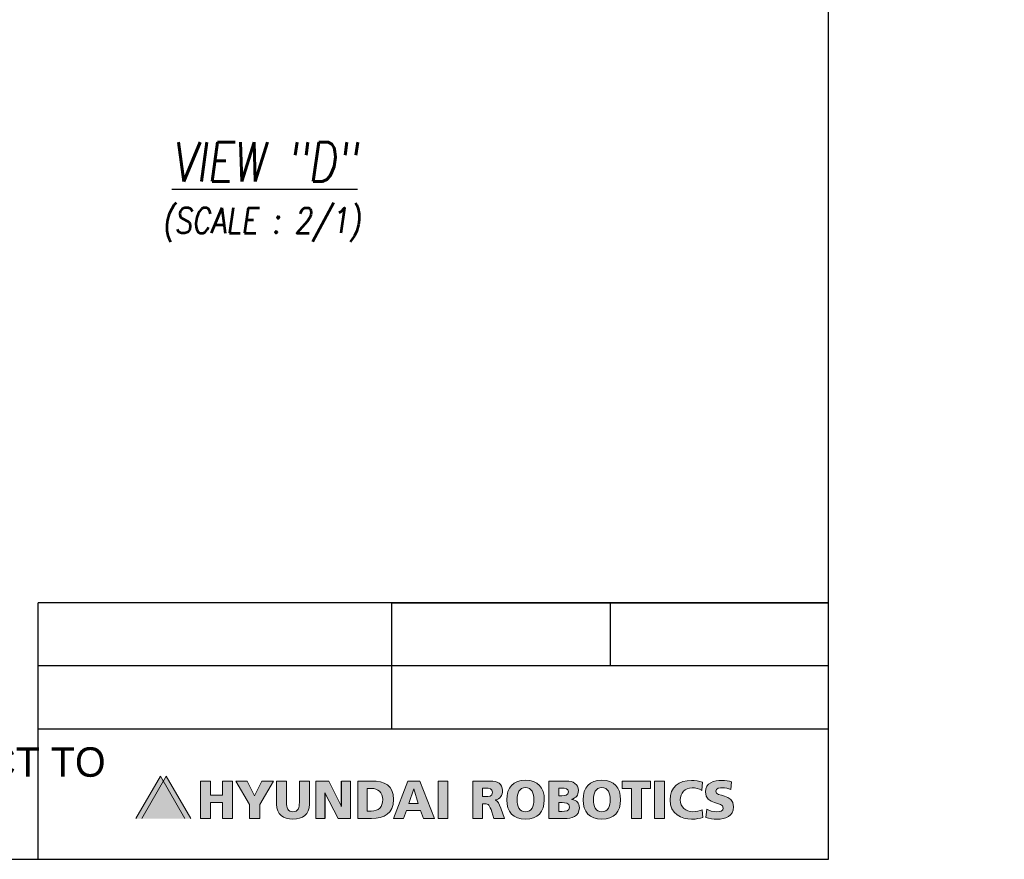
# Model space of a CAD drawing. Header units: millimetres. Extents: x 12388 to 56229, y -202 to 7369.
# Tile 35 of 88: x 20843 to 23349, y -202 to 1933. Entities that reach past the tile are written whole.
import ezdxf

# ---------------------------------------------------------------- set-up
doc = ezdxf.new("R2010")
doc.units = ezdxf.units.MM
doc.header["$LTSCALE"] = 40
doc.layers.add('Layer 1', color=7, linetype='Continuous')
doc.layers.add('도면층1', color=1, linetype='Continuous')
doc.styles.add('ROMANS', font='txt')
doc.styles.get("Standard").update_dxf_attribs({"font": 'romans.shx', "width": 0.8, "oblique": 8, "height": 3})

# ---------------------------------------------------------------- blocks, each defined once
blk = doc.blocks.new('name')
h = blk.add_hatch(color=256)
h.dxf.hatch_style = 1
h.paths.add_polyline_path([(21358.8, -39.5), (21328.8, -39.5), (21328.8, -3.1), (21303.4, -3.1), (21303.4, -98.5), (21328.8, -98.5), (21328.8, -57.6), (21358.8, -57.6), (21358.8, -98.5), (21384.2, -98.5), (21384.2, -3.1), (21358.8, -3.1)])
h = blk.add_hatch(color=256)
h.dxf.hatch_style = 1
h.paths.add_polyline_path([(21440.8, -41.2), (21422.1, -3.1), (21392.8, -3.1), (21428.1, -62.5), (21428.1, -98.5), (21453.6, -98.5), (21453.6, -62.5), (21488.5, -3.1), (21459.3, -3.1)])
h = blk.add_hatch(color=256)
h.dxf.hatch_style = 1
edge = h.paths.add_edge_path()
edge.add_spline(control_points=[(21554.6, -57.9), (21554.6, -70.6), (21551.2, -81.3), (21538.3, -81.3), (21525.3, -81.3), (21521.8, -70.6), (21521.8, -57.9), (21521.8, -57.9), (21521.8, -3.1), (21521.8, -3.1), (21521.8, -3.1), (21496.5, -3.1), (21496.5, -3.1), (21496.5, -3.1), (21496.5, -62.2), (21496.5, -62.2), (21496.5, -88.4), (21513.3, -100.2), (21538.3, -100.2), (21563.1, -100.2), (21580, -88.4), (21580, -62.2), (21580, -62.2), (21580, -3.1), (21580, -3.1), (21580, -3.1), (21554.6, -3.1), (21554.6, -3.1), (21554.6, -3.1), (21554.6, -57.9), (21554.6, -57.9)], knot_values=[0, 0, 0, 0, 1, 1, 1, 2, 2, 2, 3, 3, 3, 4, 4, 4, 5, 5, 5, 6, 6, 6, 7, 7, 7, 8, 8, 8, 9, 9, 9, 10, 10, 10, 10], degree=3, periodic=0)
h = blk.add_hatch(color=256)
h.dxf.hatch_style = 1
h.paths.add_polyline_path([(21661.8, -67.8), (21661.8, -3.1), (21684.6, -3.1), (21684.6, -98.5), (21653.1, -98.5), (21619.6, -33.3), (21619.4, -33.3), (21619.4, -98.5), (21596.9, -98.5), (21596.9, -3.1), (21629.2, -3.1), (21661.5, -67.8)])
h = blk.add_hatch(color=256)
h.dxf.hatch_style = 1
edge = h.paths.add_edge_path()
edge.add_spline(control_points=[(21738, -3.1), (21738, -3.1), (21703.3, -3.1), (21703.3, -3.1), (21703.3, -3.1), (21703.3, -98.5), (21703.3, -98.5), (21703.3, -98.5), (21738, -98.5), (21738, -98.5), (21770.6, -98.5), (21794.5, -86.1), (21794.5, -50.3), (21794.5, -13.5), (21771.3, -3.1), (21738, -3.1)], knot_values=[0, 0, 0, 0, 1, 1, 1, 2, 2, 2, 3, 3, 3, 4, 4, 4, 5, 5, 5, 5], degree=3, periodic=0)
edge = h.paths.add_edge_path(flags=16)
edge.add_spline(control_points=[(21727.4, -79.4), (21727.4, -79.4), (21727.4, -22), (21727.4, -22)], knot_values=[4, 4, 4, 4, 5, 5, 5, 5], degree=3, periodic=0)
edge.add_spline(control_points=[(21727.4, -22), (21727.4, -22), (21737.2, -22), (21737.2, -22)], knot_values=[0, 0, 0, 0, 1, 1, 1, 1], degree=3, periodic=0)
edge.add_spline(control_points=[(21737.2, -22), (21755.7, -22), (21766.8, -31.8), (21766.8, -50.5), (21766.8, -69.5), (21756.2, -79.4), (21737.2, -79.4)], knot_values=[1, 1, 1, 1, 2, 2, 2, 3, 3, 3, 3], degree=3, periodic=0)
edge.add_spline(control_points=[(21737.2, -79.4), (21737.2, -79.4), (21727.4, -79.4), (21727.4, -79.4)], knot_values=[3, 3, 3, 3, 4, 4, 4, 4], degree=3, periodic=0)
h = blk.add_hatch(color=256)
h.dxf.hatch_style = 1
h.paths.add_polyline_path([(21833.4, -60), (21845.7, -22.8), (21846, -22.8), (21857.2, -60)], flags=16)
h.paths.add_polyline_path([(21830.3, -3.1), (21794.1, -98.5), (21819.9, -98.5), (21827.5, -78.1), (21863.3, -78.1), (21870.4, -98.5), (21898.2, -98.5), (21861.5, -3.1)])
h = blk.add_hatch(color=256)
h.dxf.hatch_style = 1
h.paths.add_polyline_path([(21907.5, -3.1), (21907.5, -98.5), (21932.9, -98.5), (21932.9, -3.1)])
h = blk.add_hatch(color=256)
h.dxf.hatch_style = 1
edge = h.paths.add_edge_path(flags=16)
edge.add_spline(control_points=[(22021.1, -42.7), (22021.1, -42.7), (22027.8, -42.7), (22027.8, -42.7), (22036, -42.7), (22046.4, -42.5), (22046.4, -31.7), (22046.4, -22.8), (22037.5, -21.2), (22027.8, -21.2), (22027.8, -21.2), (22021.1, -21.2), (22021.1, -21.2), (22021.1, -21.2), (22021.1, -42.7), (22021.1, -42.7)], knot_values=[0, 0, 0, 0, 1, 1, 1, 2, 2, 2, 3, 3, 3, 4, 4, 4, 5, 5, 5, 5], degree=3, periodic=0)
edge = h.paths.add_edge_path()
edge.add_spline(control_points=[(21995.7, -98.5), (21995.7, -98.5), (21995.7, -3.1), (21995.7, -3.1)], knot_values=[12, 12, 12, 12, 13, 13, 13, 13], degree=3, periodic=0)
edge.add_spline(control_points=[(21995.7, -3.1), (21995.7, -3.1), (22041, -3.1), (22041, -3.1)], knot_values=[0, 0, 0, 0, 1, 1, 1, 1], degree=3, periodic=0)
edge.add_spline(control_points=[(22041, -3.1), (22058, -3.1), (22071.8, -10.8), (22071.8, -27.2), (22071.8, -39.9), (22065.8, -48.3), (22053.5, -51.2)], knot_values=[1, 1, 1, 1, 2, 2, 2, 3, 3, 3, 3], degree=3, periodic=0)
edge.add_spline(control_points=[(22053.5, -51.2), (22053.5, -51.2), (22053.5, -51.5), (22053.5, -51.5)], knot_values=[3, 3, 3, 3, 4, 4, 4, 4], degree=3, periodic=0)
edge.add_spline(control_points=[(22053.5, -51.5), (22061.7, -53.7), (22062.2, -60.9), (22067, -72.5)], knot_values=[4, 4, 4, 4, 5, 5, 5, 5], degree=3, periodic=0)
edge.add_spline(control_points=[(22067, -72.5), (22067, -72.5), (22076.3, -98.5), (22076.3, -98.5)], knot_values=[5, 5, 5, 5, 6, 6, 6, 6], degree=3, periodic=0)
edge.add_spline(control_points=[(22076.3, -98.5), (22076.3, -98.5), (22049.8, -98.5), (22049.8, -98.5)], knot_values=[6, 6, 6, 6, 7, 7, 7, 7], degree=3, periodic=0)
edge.add_spline(control_points=[(22049.8, -98.5), (22049.8, -98.5), (22044.3, -81.3), (22044.3, -81.3)], knot_values=[7, 7, 7, 7, 8, 8, 8, 8], degree=3, periodic=0)
edge.add_spline(control_points=[(22044.3, -81.3), (22039.1, -64.9), (22035.8, -60.8), (22026.4, -60.8)], knot_values=[8, 8, 8, 8, 9, 9, 9, 9], degree=3, periodic=0)
edge.add_spline(control_points=[(22026.4, -60.8), (22026.4, -60.8), (22021.1, -60.8), (22021.1, -60.8)], knot_values=[9, 9, 9, 9, 10, 10, 10, 10], degree=3, periodic=0)
edge.add_spline(control_points=[(22021.1, -60.8), (22021.1, -60.8), (22021.1, -98.5), (22021.1, -98.5)], knot_values=[10, 10, 10, 10, 11, 11, 11, 11], degree=3, periodic=0)
edge.add_spline(control_points=[(22021.1, -98.5), (22021.1, -98.5), (21995.7, -98.5), (21995.7, -98.5)], knot_values=[11, 11, 11, 11, 12, 12, 12, 12], degree=3, periodic=0)
h = blk.add_hatch(color=256)
h.dxf.hatch_style = 1
edge = h.paths.add_edge_path(flags=16)
edge.add_spline(control_points=[(22130.1, -81.6), (22114.7, -81.6), (22108.6, -66.7), (22108.6, -50.8), (22108.6, -34.1), (22114.7, -20), (22130.1, -20), (22145.6, -20), (22151.7, -34.1), (22151.7, -50.8), (22151.7, -66.7), (22145.6, -81.6), (22130.1, -81.6)], knot_values=[0, 0, 0, 0, 1, 1, 1, 2, 2, 2, 3, 3, 3, 4, 4, 4, 4], degree=3, periodic=0)
edge = h.paths.add_edge_path()
edge.add_spline(control_points=[(22130.1, -1.1), (22098.7, -1.1), (22082.3, -20), (22082.3, -50.8), (22082.3, -81.3), (22099, -100.5), (22130.1, -100.5), (22161.3, -100.5), (22178, -81.3), (22178, -50.8), (22178, -20), (22161.6, -1.1), (22130.1, -1.1)], knot_values=[0, 0, 0, 0, 1, 1, 1, 2, 2, 2, 3, 3, 3, 4, 4, 4, 4], degree=3, periodic=0)
h = blk.add_hatch(color=256)
h.dxf.hatch_style = 1
edge = h.paths.add_edge_path(flags=16)
edge.add_spline(control_points=[(22215.3, -80.5), (22215.3, -80.5), (22222.8, -80.5), (22222.8, -80.5), (22232.1, -80.5), (22241.8, -79.1), (22241.8, -69.4), (22241.8, -59), (22231.8, -58), (22223.1, -58), (22223.1, -58), (22215.3, -58), (22215.3, -58), (22215.3, -58), (22215.3, -80.5), (22215.3, -80.5)], knot_values=[0, 0, 0, 0, 1, 1, 1, 2, 2, 2, 3, 3, 3, 4, 4, 4, 5, 5, 5, 5], degree=3, periodic=0)
edge = h.paths.add_edge_path(flags=16)
edge.add_spline(control_points=[(22215.3, -40.8), (22215.3, -40.8), (22222.4, -40.8), (22222.4, -40.8), (22230.8, -40.8), (22239.4, -38.8), (22239.4, -30.7), (22239.4, -22), (22231.2, -21.2), (22222.7, -21.2), (22222.7, -21.2), (22215.3, -21.2), (22215.3, -21.2), (22215.3, -21.2), (22215.3, -40.8), (22215.3, -40.8)], knot_values=[0, 0, 0, 0, 1, 1, 1, 2, 2, 2, 3, 3, 3, 4, 4, 4, 5, 5, 5, 5], degree=3, periodic=0)
edge = h.paths.add_edge_path()
edge.add_spline(control_points=[(22189.9, -3.1), (22189.9, -3.1), (22233.8, -3.1), (22233.8, -3.1), (22251.5, -3.1), (22264.8, -10.9), (22264.8, -27.3), (22264.8, -39.3), (22258.6, -46), (22248, -49.6), (22248, -49.6), (22248, -49.8), (22248, -49.8), (22260.7, -52.4), (22267.2, -59.3), (22267.2, -70.9), (22267.2, -93.7), (22247.1, -98.5), (22230.1, -98.5), (22230.1, -98.5), (22189.9, -98.5), (22189.9, -98.5), (22189.9, -98.5), (22189.9, -3.1), (22189.9, -3.1)], knot_values=[0, 0, 0, 0, 1, 1, 1, 2, 2, 2, 3, 3, 3, 4, 4, 4, 5, 5, 5, 6, 6, 6, 7, 7, 7, 8, 8, 8, 8], degree=3, periodic=0)
h = blk.add_hatch(color=256)
h.dxf.hatch_style = 1
edge = h.paths.add_edge_path(flags=16)
edge.add_spline(control_points=[(22324.4, -81.6), (22308.9, -81.6), (22302.8, -66.7), (22302.8, -50.8), (22302.8, -34.1), (22308.9, -20), (22324.4, -20), (22339.8, -20), (22346, -34.1), (22346, -50.8), (22346, -66.7), (22339.8, -81.6), (22324.4, -81.6)], knot_values=[0, 0, 0, 0, 1, 1, 1, 2, 2, 2, 3, 3, 3, 4, 4, 4, 4], degree=3, periodic=0)
edge = h.paths.add_edge_path()
edge.add_spline(control_points=[(22324.4, -1.1), (22292.9, -1.1), (22276.6, -20), (22276.6, -50.8), (22276.6, -81.3), (22293.2, -100.5), (22324.4, -100.5), (22355.5, -100.5), (22372.2, -81.3), (22372.2, -50.8), (22372.2, -20), (22355.8, -1.1), (22324.4, -1.1)], knot_values=[0, 0, 0, 0, 1, 1, 1, 2, 2, 2, 3, 3, 3, 4, 4, 4, 4], degree=3, periodic=0)
h = blk.add_hatch(color=256)
h.dxf.hatch_style = 1
h.paths.add_polyline_path([(22399.6, -22), (22376, -22), (22376, -3.1), (22448.5, -3.1), (22448.5, -22), (22425, -22), (22425, -98.5), (22399.6, -98.5)])
h = blk.add_hatch(color=256)
h.dxf.hatch_style = 1
h.paths.add_polyline_path([(22458.7, -3.1), (22484.2, -3.1), (22484.2, -98.5), (22458.7, -98.5)])
h = blk.add_hatch(color=256)
h.dxf.hatch_style = 1
edge = h.paths.add_edge_path()
edge.add_spline(control_points=[(22581.1, -96.3), (22573.8, -98.1), (22565.7, -100.1), (22552.8, -100.1), (22527.4, -100.1), (22498, -87.3), (22498, -51.2), (22498, -18), (22521.2, -1.5), (22552.6, -1.5), (22562.3, -1.5), (22571.8, -3.7), (22580.9, -6.4), (22580.9, -6.4), (22578.9, -27), (22578.9, -27), (22570.7, -22.5), (22562.7, -20.3), (22554, -20.3), (22536, -20.3), (22524.2, -33.4), (22524.2, -51.2), (22524.2, -69.9), (22537.5, -81.3), (22556, -81.3), (22564.4, -81.3), (22572.9, -79.1), (22579.8, -76.4), (22579.8, -76.4), (22581.1, -96.3), (22581.1, -96.3)], knot_values=[0, 0, 0, 0, 1, 1, 1, 2, 2, 2, 3, 3, 3, 4, 4, 4, 5, 5, 5, 6, 6, 6, 7, 7, 7, 8, 8, 8, 9, 9, 9, 10, 10, 10, 10], degree=3, periodic=0)
h = blk.add_hatch(color=256)
h.dxf.hatch_style = 1
edge = h.paths.add_edge_path()
edge.add_spline(control_points=[(22591.3, -75), (22597.9, -78.5), (22607, -81.3), (22617.5, -81.3), (22625.6, -81.3), (22633.3, -79.6), (22633.3, -72), (22633.3, -54.2), (22588.2, -65.4), (22588.2, -30.7), (22588.2, -7.8), (22610.6, -1.5), (22629.7, -1.5), (22638.9, -1.5), (22647.9, -2.8), (22654.3, -5), (22654.3, -5), (22652.7, -24.7), (22652.7, -24.7), (22646.1, -21.7), (22638.7, -20.3), (22631.5, -20.3), (22625.1, -20.3), (22614.4, -20.9), (22614.4, -29.2), (22614.4, -44.7), (22659.5, -34.3), (22659.5, -68.7), (22659.5, -93.4), (22638.7, -100.1), (22617.5, -100.1), (22608.7, -100.1), (22597.6, -98.8), (22589.1, -96), (22589.1, -96), (22591.3, -75), (22591.3, -75)], knot_values=[0, 0, 0, 0, 1, 1, 1, 2, 2, 2, 3, 3, 3, 4, 4, 4, 5, 5, 5, 6, 6, 6, 7, 7, 7, 8, 8, 8, 9, 9, 9, 10, 10, 10, 11, 11, 11, 12, 12, 12, 12], degree=3, periodic=0)
at = {"layer": 'Layer 1', "true_color": 0xf6ab00}
h = blk.add_hatch(color=40, dxfattribs=at)
h.dxf.hatch_style = 2
h.paths.add_polyline_path([(21138.7, -98.5), (21201, 9.5), (21263.4, -98.5)])
at = {"layer": 'Layer 1', "true_color": 0x009f48}
h = blk.add_hatch(color=114, dxfattribs=at)
h.dxf.hatch_style = 2
h.paths.add_polyline_path([(21153.4, -98.5), (21215.7, 9.5), (21278.1, -98.5)])
for p, q in [((22901.6, -202.2), (22901.6, 7369.5)), ((21789.8, 450.5), (22901.6, 450.5)), ((22345.7, 450.5), (22345.7, 289.8)), ((21661.8, -67.8), (21661.8, -3.1)), ((21619.4, -33.3), (21619.4, -98.5))]:
    blk.add_line(p, q)
at = {"color": 7, "linetype": 'Continuous'}
for p, q in [((22899.2, 450.5), (20889.8, 450.5)), ((20889.8, -202.2), (20889.8, 450.5)), ((21789.8, 129), (21789.8, 450.5)), ((22899.2, 289.8), (20889.8, 289.8)), ((22899.2, 129), (20889.8, 129)), ((12388.5, -202.2), (22901.6, -202.2))]:
    blk.add_line(p, q, dxfattribs=at)
at = {"layer": 'Layer 1', "lineweight": 0}
for p, q in [((21629.2, -3.1), (21596.9, -3.1)), ((21596.9, -3.1), (21596.9, -98.5)), ((21661.5, -67.8), (21629.2, -3.1)), ((21684.6, -3.1), (21661.8, -3.1)), ((21684.6, -98.5), (21684.6, -3.1)), ((21619.4, -33.3), (21619.6, -33.3)), ((21619.6, -33.3), (21653.1, -98.5)), ((21661.8, -67.8), (21661.5, -67.8)), ((21596.9, -98.5), (21619.4, -98.5)), ((21653.1, -98.5), (21684.6, -98.5))]:
    blk.add_line(p, q, dxfattribs=at)
for points in [[(21138.7, -98.5), (21201, 9.5), (21263.4, -98.5)], [(21153.4, -98.5), (21215.7, 9.5), (21278.1, -98.5)], [(21358.8, -39.5), (21328.8, -39.5), (21328.8, -3.1), (21303.4, -3.1), (21303.4, -98.5), (21328.8, -98.5), (21328.8, -57.6), (21358.8, -57.6), (21358.8, -98.5), (21384.2, -98.5), (21384.2, -3.1), (21358.8, -3.1), (21358.8, -39.5)], [(21440.8, -41.2), (21422.1, -3.1), (21392.8, -3.1), (21428.1, -62.5), (21428.1, -98.5), (21453.6, -98.5), (21453.6, -62.5), (21488.5, -3.1), (21459.3, -3.1), (21440.8, -41.2)], [(21830.3, -3.1), (21794.1, -98.5), (21819.9, -98.5), (21827.5, -78.1), (21863.3, -78.1), (21870.4, -98.5), (21898.2, -98.5), (21861.5, -3.1), (21830.3, -3.1)], [(21833.4, -60), (21845.7, -22.8), (21846, -22.8), (21857.2, -60), (21833.4, -60)], [(21907.5, -3.1), (21907.5, -98.5), (21932.9, -98.5), (21932.9, -3.1), (21907.5, -3.1)], [(22399.6, -22), (22376, -22), (22376, -3.1), (22448.5, -3.1), (22448.5, -22), (22425, -22), (22425, -98.5), (22399.6, -98.5), (22399.6, -22)], [(22458.7, -3.1), (22484.2, -3.1), (22484.2, -98.5), (22458.7, -98.5), (22458.7, -3.1)]]:
    blk.add_lwpolyline(points, dxfattribs=at)
for points, knots in [([(21554.6, -57.9), (21554.6, -70.6), (21551.2, -81.3), (21538.3, -81.3), (21525.3, -81.3), (21521.8, -70.6), (21521.8, -57.9), (21521.8, -57.9), (21521.8, -3.1), (21521.8, -3.1), (21521.8, -3.1), (21496.5, -3.1), (21496.5, -3.1), (21496.5, -3.1), (21496.5, -62.2), (21496.5, -62.2), (21496.5, -88.4), (21513.3, -100.2), (21538.3, -100.2), (21563.1, -100.2), (21580, -88.4), (21580, -62.2), (21580, -62.2), (21580, -3.1), (21580, -3.1), (21580, -3.1), (21554.6, -3.1), (21554.6, -3.1), (21554.6, -3.1), (21554.6, -57.9), (21554.6, -57.9)], [0, 0, 0, 0, 1, 1, 1, 2, 2, 2, 3, 3, 3, 4, 4, 4, 5, 5, 5, 6, 6, 6, 7, 7, 7, 8, 8, 8, 9, 9, 9, 10, 10, 10, 10]), ([(21738, -3.1), (21738, -3.1), (21703.3, -3.1), (21703.3, -3.1), (21703.3, -3.1), (21703.3, -98.5), (21703.3, -98.5), (21703.3, -98.5), (21738, -98.5), (21738, -98.5), (21770.6, -98.5), (21794.5, -86.1), (21794.5, -50.3), (21794.5, -13.5), (21771.3, -3.1), (21738, -3.1)], [0, 0, 0, 0, 1, 1, 1, 2, 2, 2, 3, 3, 3, 4, 4, 4, 5, 5, 5, 5]), ([(21737.2, -22), (21755.7, -22), (21766.8, -31.8), (21766.8, -50.5), (21766.8, -69.5), (21756.2, -79.4), (21737.2, -79.4)], [1, 1, 1, 1, 2, 2, 2, 3, 3, 3, 3]), ([(22021.1, -42.7), (22021.1, -42.7), (22027.8, -42.7), (22027.8, -42.7), (22036, -42.7), (22046.4, -42.5), (22046.4, -31.7), (22046.4, -22.8), (22037.5, -21.2), (22027.8, -21.2), (22027.8, -21.2), (22021.1, -21.2), (22021.1, -21.2), (22021.1, -21.2), (22021.1, -42.7), (22021.1, -42.7)], [0, 0, 0, 0, 1, 1, 1, 2, 2, 2, 3, 3, 3, 4, 4, 4, 5, 5, 5, 5]), ([(22041, -3.1), (22058, -3.1), (22071.8, -10.8), (22071.8, -27.2), (22071.8, -39.9), (22065.8, -48.3), (22053.5, -51.2)], [1, 1, 1, 1, 2, 2, 2, 3, 3, 3, 3]), ([(22130.1, -1.1), (22098.7, -1.1), (22082.3, -20), (22082.3, -50.8), (22082.3, -81.3), (22099, -100.5), (22130.1, -100.5), (22161.3, -100.5), (22178, -81.3), (22178, -50.8), (22178, -20), (22161.6, -1.1), (22130.1, -1.1)], [0, 0, 0, 0, 1, 1, 1, 2, 2, 2, 3, 3, 3, 4, 4, 4, 4]), ([(22130.1, -81.6), (22114.7, -81.6), (22108.6, -66.7), (22108.6, -50.8), (22108.6, -34.1), (22114.7, -20), (22130.1, -20), (22145.6, -20), (22151.7, -34.1), (22151.7, -50.8), (22151.7, -66.7), (22145.6, -81.6), (22130.1, -81.6)], [0, 0, 0, 0, 1, 1, 1, 2, 2, 2, 3, 3, 3, 4, 4, 4, 4]), ([(22189.9, -3.1), (22189.9, -3.1), (22233.8, -3.1), (22233.8, -3.1), (22251.5, -3.1), (22264.8, -10.9), (22264.8, -27.3), (22264.8, -39.3), (22258.6, -46), (22248, -49.6), (22248, -49.6), (22248, -49.8), (22248, -49.8), (22260.7, -52.4), (22267.2, -59.3), (22267.2, -70.9), (22267.2, -93.7), (22247.1, -98.5), (22230.1, -98.5), (22230.1, -98.5), (22189.9, -98.5), (22189.9, -98.5), (22189.9, -98.5), (22189.9, -3.1), (22189.9, -3.1)], [0, 0, 0, 0, 1, 1, 1, 2, 2, 2, 3, 3, 3, 4, 4, 4, 5, 5, 5, 6, 6, 6, 7, 7, 7, 8, 8, 8, 8]), ([(22215.3, -40.8), (22215.3, -40.8), (22222.4, -40.8), (22222.4, -40.8), (22230.8, -40.8), (22239.4, -38.8), (22239.4, -30.7), (22239.4, -22), (22231.2, -21.2), (22222.7, -21.2), (22222.7, -21.2), (22215.3, -21.2), (22215.3, -21.2), (22215.3, -21.2), (22215.3, -40.8), (22215.3, -40.8)], [0, 0, 0, 0, 1, 1, 1, 2, 2, 2, 3, 3, 3, 4, 4, 4, 5, 5, 5, 5]), ([(22324.4, -1.1), (22292.9, -1.1), (22276.6, -20), (22276.6, -50.8), (22276.6, -81.3), (22293.2, -100.5), (22324.4, -100.5), (22355.5, -100.5), (22372.2, -81.3), (22372.2, -50.8), (22372.2, -20), (22355.8, -1.1), (22324.4, -1.1)], [0, 0, 0, 0, 1, 1, 1, 2, 2, 2, 3, 3, 3, 4, 4, 4, 4]), ([(22324.4, -81.6), (22308.9, -81.6), (22302.8, -66.7), (22302.8, -50.8), (22302.8, -34.1), (22308.9, -20), (22324.4, -20), (22339.8, -20), (22346, -34.1), (22346, -50.8), (22346, -66.7), (22339.8, -81.6), (22324.4, -81.6)], [0, 0, 0, 0, 1, 1, 1, 2, 2, 2, 3, 3, 3, 4, 4, 4, 4]), ([(22581.1, -96.3), (22573.8, -98.1), (22565.7, -100.1), (22552.8, -100.1), (22527.4, -100.1), (22498, -87.3), (22498, -51.2), (22498, -18), (22521.2, -1.5), (22552.6, -1.5), (22562.3, -1.5), (22571.8, -3.7), (22580.9, -6.4), (22580.9, -6.4), (22578.9, -27), (22578.9, -27), (22570.7, -22.5), (22562.7, -20.3), (22554, -20.3), (22536, -20.3), (22524.2, -33.4), (22524.2, -51.2), (22524.2, -69.9), (22537.5, -81.3), (22556, -81.3), (22564.4, -81.3), (22572.9, -79.1), (22579.8, -76.4), (22579.8, -76.4), (22581.1, -96.3), (22581.1, -96.3)], [0, 0, 0, 0, 1, 1, 1, 2, 2, 2, 3, 3, 3, 4, 4, 4, 5, 5, 5, 6, 6, 6, 7, 7, 7, 8, 8, 8, 9, 9, 9, 10, 10, 10, 10]), ([(22591.3, -75), (22597.9, -78.5), (22607, -81.3), (22617.5, -81.3), (22625.6, -81.3), (22633.3, -79.6), (22633.3, -72), (22633.3, -54.2), (22588.2, -65.4), (22588.2, -30.7), (22588.2, -7.8), (22610.6, -1.5), (22629.7, -1.5), (22638.9, -1.5), (22647.9, -2.8), (22654.3, -5), (22654.3, -5), (22652.7, -24.7), (22652.7, -24.7), (22646.1, -21.7), (22638.7, -20.3), (22631.5, -20.3), (22625.1, -20.3), (22614.4, -20.9), (22614.4, -29.2), (22614.4, -44.7), (22659.5, -34.3), (22659.5, -68.7), (22659.5, -93.4), (22638.7, -100.1), (22617.5, -100.1), (22608.7, -100.1), (22597.6, -98.8), (22589.1, -96), (22589.1, -96), (22591.3, -75), (22591.3, -75)], [0, 0, 0, 0, 1, 1, 1, 2, 2, 2, 3, 3, 3, 4, 4, 4, 5, 5, 5, 6, 6, 6, 7, 7, 7, 8, 8, 8, 9, 9, 9, 10, 10, 10, 11, 11, 11, 12, 12, 12, 12]), ([(22215.3, -80.5), (22215.3, -80.5), (22222.8, -80.5), (22222.8, -80.5), (22232.1, -80.5), (22241.8, -79.1), (22241.8, -69.4), (22241.8, -59), (22231.8, -58), (22223.1, -58), (22223.1, -58), (22215.3, -58), (22215.3, -58), (22215.3, -58), (22215.3, -80.5), (22215.3, -80.5)], [0, 0, 0, 0, 1, 1, 1, 2, 2, 2, 3, 3, 3, 4, 4, 4, 5, 5, 5, 5])]:
    blk.add_open_spline(points, degree=3, knots=knots, dxfattribs=at)
for points in [[(21727.4, -22), (21727.4, -22), (21737.2, -22), (21737.2, -22)], [(21727.4, -79.4), (21727.4, -79.4), (21727.4, -22), (21727.4, -22)], [(21995.7, -3.1), (21995.7, -3.1), (22041, -3.1), (22041, -3.1)], [(21995.7, -98.5), (21995.7, -98.5), (21995.7, -3.1), (21995.7, -3.1)], [(22026.4, -60.8), (22026.4, -60.8), (22021.1, -60.8), (22021.1, -60.8)], [(22021.1, -60.8), (22021.1, -60.8), (22021.1, -98.5), (22021.1, -98.5)], [(22044.3, -81.3), (22039.1, -64.9), (22035.8, -60.8), (22026.4, -60.8)], [(22053.5, -51.2), (22053.5, -51.2), (22053.5, -51.5), (22053.5, -51.5)], [(22053.5, -51.5), (22061.7, -53.7), (22062.2, -60.9), (22067, -72.5)], [(22067, -72.5), (22067, -72.5), (22076.3, -98.5), (22076.3, -98.5)], [(21737.2, -79.4), (21737.2, -79.4), (21727.4, -79.4), (21727.4, -79.4)], [(22021.1, -98.5), (22021.1, -98.5), (21995.7, -98.5), (21995.7, -98.5)], [(22049.8, -98.5), (22049.8, -98.5), (22044.3, -81.3), (22044.3, -81.3)], [(22076.3, -98.5), (22076.3, -98.5), (22049.8, -98.5), (22049.8, -98.5)]]:
    blk.add_open_spline(points, degree=3, dxfattribs=at)
at = {"insert": (19044.3, 82.7), "char_height": 75, "width": 2027.244, "attachment_point": 1, "style": 'ROMANS'}
blk.add_mtext('TECHNICAL SPECIFICATION SUBJECT TO CHANGE WITHOUT NOTICE', dxfattribs=at)

msp = doc.modelspace()

# ---------------------------------------------------------------- block references
msp.add_blockref('name', (0, 0))

# ---------------------------------------------------------------- texts
at = {"layer": '도면층1', "insert": (20924.376, 1621.863), "char_height": 100, "width": 1130.76268, "attachment_point": 1}
msp.add_mtext('\\pi305.33;{\\LVIEW "D"\\P\\pi280.99;\\H0.65x;\\l(SCALE : 2/1)}', dxfattribs=at)

doc.saveas('drawing.dxf')
